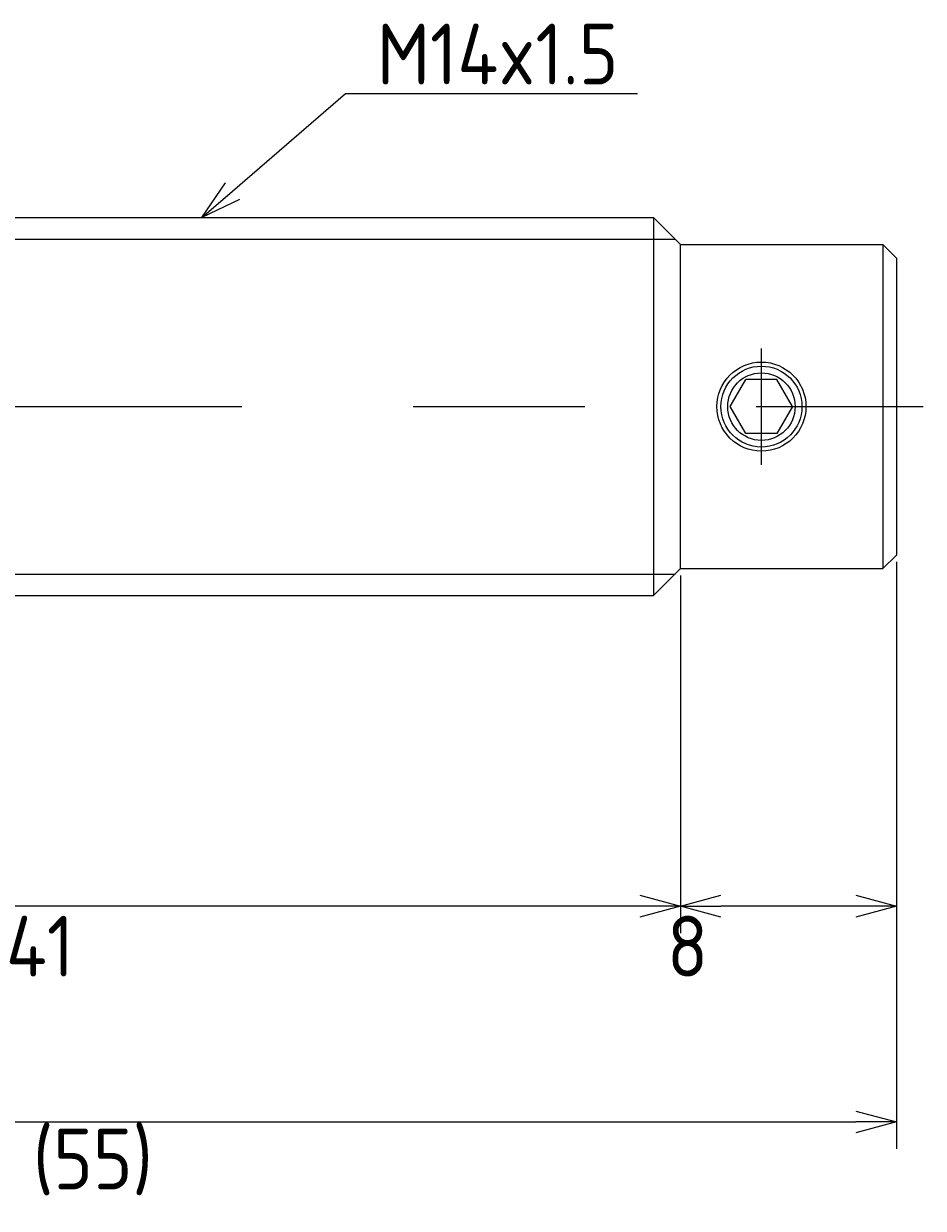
# Model space of a CAD drawing. Extents: x 84 to 218, y 302 to 346.
# Tile 3 of 3: x 184 to 218, y 302 to 346. Entities that reach past the tile are written whole.
import ezdxf

# ---------------------------------------------------------------- set-up
doc = ezdxf.new("R2010")
doc.units = 0
doc.header["$PDMODE"] = 3
doc.header["$PDSIZE"] = 2
doc.linetypes.add('CENTER', pattern=[50.8, 31.75, -6.35, 6.35, -6.35])
doc.layers.get('0').update_dxf_attribs({"linetype": 'CONTINUOUS'})
doc.layers.get('DEFPOINTS').update_dxf_attribs({"linetype": 'CONTINUOUS'})
for name, color, linetype in [('図形', 7, 'CONTINUOUS'), ('図枠', 7, 'CONTINUOUS'), ('寸法_文字', 3, 'CONTINUOUS')]:
    doc.layers.add(name, color=color, linetype=linetype)
doc.layers.get('0').off()
doc.styles.add('DIMENSION', font='isocp.shx', dxfattribs={"bigfont": 'bigfont.shx'})
doc.dimstyles.get("Standard").update_dxf_attribs({"dimtxt": 0.18, "dimasz": 0.18, "dimexe": 0.18, "dimexo": 0.0625, "dimgap": 0.09, "dimtad": 0, "dimtih": 1, "dimtoh": 1, "dimzin": 0, "dimcen": 0.09, "dimazin": 3, "dimtfac": 1, "dimtofl": 0, "dimtmove": 0, "dimatfit": 3})

# ---------------------------------------------------------------- blocks, each defined once
blk = doc.blocks.new('_OPEN30')
at = {"color": 0, "linetype": 'BYBLOCK'}
for p, q in [((-1, 0.268), (0, 0)), ((0, 0), (-1, -0.268)), ((0, 0), (-1, 0))]:
    blk.add_line(p, q, dxfattribs=at)
blk = doc.blocks.new('*D42')
at = {"layer": 'DEFPOINTS', "color": 0}
for p in [(216.536, 325.991), (208.536, 325.491), (208.536, 312.991)]:
    blk.add_point(p, dxfattribs=at)
at = {"layer": '寸法_文字', "color": 3}
for p, q in [((216.536, 325.741), (216.536, 311.991)), ((208.536, 325.241), (208.536, 311.991)), ((215.036, 312.991), (210.036, 312.991))]:
    blk.add_line(p, q, dxfattribs=at)
at = {"layer": '寸法_文字', "color": 3, "xscale": 1.500000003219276, "yscale": 1.500000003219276, "zscale": 1.500000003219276, "rotation": 180}
blk.add_blockref('_OPEN30', (208.536, 312.991), dxfattribs=at)
at = {"layer": '寸法_文字', "color": 3, "xscale": 1.500000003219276, "yscale": 1.500000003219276, "zscale": 1.500000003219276}
blk.add_blockref('_OPEN30', (216.536, 312.991), dxfattribs=at)
at = {"layer": '寸法_文字', "color": 3, "style": 'DIMENSION'}
blk.add_text('8', height=2.25, dxfattribs=at).set_placement((208.036, 310.384))
blk = doc.blocks.new('*D43')
at = {"layer": 'DEFPOINTS', "color": 0}
for p in [(167.536, 325.791), (208.536, 325.491), (167.536, 312.991)]:
    blk.add_point(p, dxfattribs=at)
at = {"layer": '寸法_文字', "color": 3}
for p, q in [((167.536, 325.541), (167.536, 311.991)), ((208.536, 325.241), (208.536, 311.991)), ((207.036, 312.991), (169.036, 312.991))]:
    blk.add_line(p, q, dxfattribs=at)
at = {"layer": '寸法_文字', "color": 3, "xscale": 1.500000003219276, "yscale": 1.500000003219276, "zscale": 1.500000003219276, "rotation": 180}
blk.add_blockref('_OPEN30', (167.536, 312.991), dxfattribs=at)
at = {"layer": '寸法_文字', "color": 3, "xscale": 1.500000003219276, "yscale": 1.500000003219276, "zscale": 1.500000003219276}
blk.add_blockref('_OPEN30', (208.536, 312.991), dxfattribs=at)
at = {"layer": '寸法_文字', "color": 3, "style": 'DIMENSION'}
blk.add_text('41', height=2.25, dxfattribs=at).set_placement((183.536, 310.384))
blk = doc.blocks.new('*D45')
at = {"layer": 'DEFPOINTS', "color": 0}
for p in [(161.536, 329.991), (216.536, 325.991), (216.536, 305)]:
    blk.add_point(p, dxfattribs=at)
at = {"layer": '寸法_文字', "color": 3}
for p, q in [((161.536, 329.741), (161.536, 304)), ((216.536, 325.741), (216.536, 304)), ((163.036, 305), (215.036, 305))]:
    blk.add_line(p, q, dxfattribs=at)
at = {"layer": '寸法_文字', "color": 3, "xscale": 1.500000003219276, "yscale": 1.500000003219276, "zscale": 1.500000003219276, "rotation": 180}
blk.add_blockref('_OPEN30', (161.536, 305), dxfattribs=at)
at = {"layer": '寸法_文字', "color": 3, "xscale": 1.500000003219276, "yscale": 1.500000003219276, "zscale": 1.500000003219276}
blk.add_blockref('_OPEN30', (216.536, 305), dxfattribs=at)
at = {"layer": '寸法_文字', "color": 3, "style": 'DIMENSION'}
blk.add_text('(55)', height=2.25, dxfattribs=at).set_placement((184.536, 302.505))
blk = doc.blocks.new('*U56')
at = {"layer": '寸法_文字'}
blk.add_lwpolyline([(191.934, 339.472), (196.12, 343.092), (206.938, 343.092)], dxfattribs=at)
at = {"layer": '寸法_文字', "xscale": 1.500000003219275, "yscale": 1.500000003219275, "zscale": 1.500000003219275, "rotation": 220.8473265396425}
blk.add_blockref('_OPEN30', (190.799, 338.491), dxfattribs=at)
blk = doc.blocks.new('*U57')
at = {"layer": '寸法_文字', "color": 3, "style": 'DIMENSION'}
blk.add_text('M14x1.5', height=2.25, dxfattribs=at).set_placement((197.283, 343.423))

msp = doc.modelspace()

# ---------------------------------------------------------------- linework, layer by layer
at = {"layer": '図形', "color": 7, "linetype": 'CONTINUOUS'}
for p, q in [((170.536, 338.491), (207.536, 338.491)), ((207.536, 338.491), (207.536, 324.491)), ((208.536, 337.491), (207.536, 338.491)), ((208.536, 325.491), (208.536, 337.491)), ((208.536, 337.491), (216.036, 337.491)), ((216.036, 337.491), (216.536, 336.991)), ((216.036, 337.491), (216.036, 325.491)), ((216.536, 336.991), (216.536, 325.991)), ((210.381, 331.491), (210.959, 332.491)), ((212.113, 332.491), (210.959, 332.491)), ((212.691, 331.491), (212.113, 332.491)), ((210.959, 330.491), (210.381, 331.491)), ((212.691, 331.491), (212.113, 330.491)), ((212.113, 330.491), (210.959, 330.491)), ((216.036, 325.491), (216.536, 325.991)), ((208.536, 325.491), (207.536, 324.491)), ((208.536, 325.491), (216.036, 325.491)), ((170.536, 324.491), (207.536, 324.491))]:
    msp.add_line(p, q, dxfattribs=at)
at = {"layer": '図形', "color": 3, "linetype": 'BYBLOCK'}
for p, q in [((169.736, 337.691), (208.336, 337.691)), ((169.736, 325.291), (208.336, 325.291))]:
    msp.add_line(p, q, dxfattribs=at)
at = {"layer": '図形', "color": 1, "linetype": 'CENTER'}
msp.add_line((211.536, 329.341), (211.536, 333.641), dxfattribs=at)
at = {"layer": '図形', "color": 3, "linetype": 'CENTER'}
msp.add_line((160.536, 331.491), (217.536, 331.491), dxfattribs=at)
at = {"layer": '図形', "color": 7, "linetype": 'CONTINUOUS'}
for radius in [1.65, 1.5, 1.25]:
    msp.add_circle((211.536, 331.491), radius, dxfattribs=at)

# ---------------------------------------------------------------- block references
at = {"layer": '図枠'}
for name in ['*U57', '*U56']:
    msp.add_blockref(name, (0, 0), dxfattribs=at)

# ---------------------------------------------------------------- dimensions: what is measured, and where the dimension line sits
at = {"layer": '寸法_文字'}
for base, p1, p2, override, picture, middle in [((216.536, 305), (161.536, 329.991), (216.536, 325.991), {"dimscale": 0.5, "dimpost": '(<>)', "dimblk": 'OPEN30', "dimtmove": 0, "dimtzin": 0}, '*D45', (189.036, 306.488)), ((208.536, 312.991), (216.536, 325.991), (208.536, 325.491), {"dimscale": 0.5, "dimblk": 'OPEN30', "dimtmove": 0, "dimtzin": 0}, '*D42', (212.536, 314.366)), ((167.536, 312.991), (208.536, 325.491), (167.536, 325.791), {"dimscale": 0.5, "dimblk": 'OPEN30', "dimtmove": 0, "dimtzin": 0}, '*D43', (188.036, 314.366))]:
    dim = msp.add_linear_dim(base=base, p1=p1, p2=p2, dimstyle='Standard', override=override, dxfattribs=at)
    dim.commit()
    dim.dimension.update_dxf_attribs({"geometry": picture, "text_midpoint": middle})

doc.saveas('drawing.dxf')
